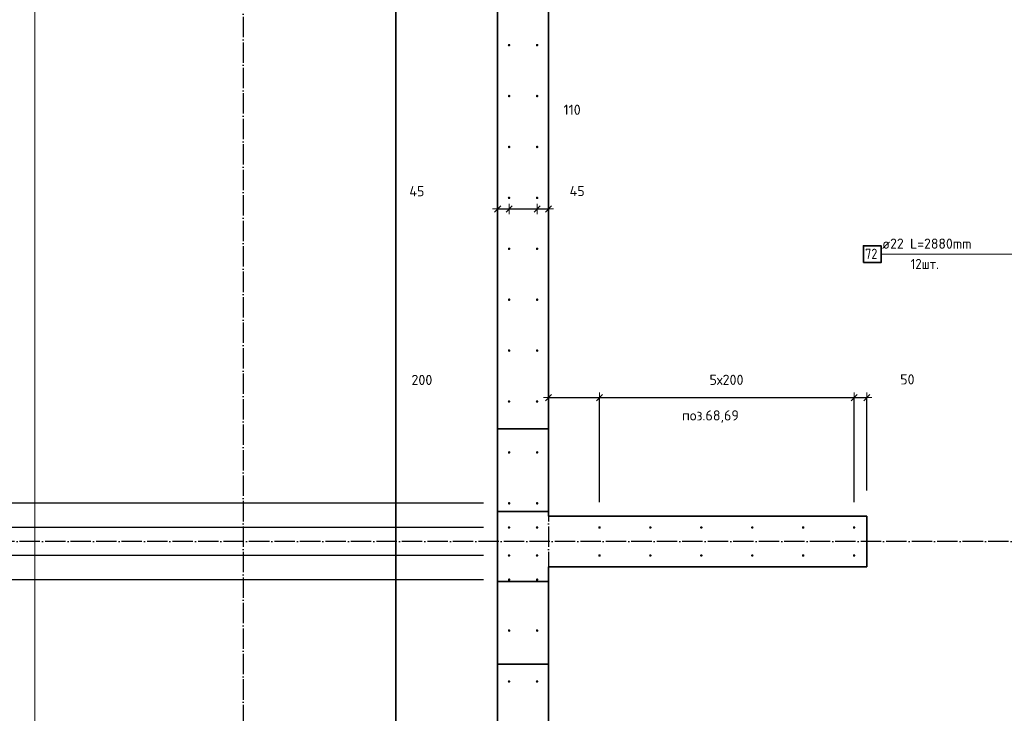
# Model space of a CAD drawing. Header units: millimetres. Extents: x -1001 to 124100, y -72947 to 40304.
# Tile 77 of 104: x 79123 to 82990, y -35055 to -32330. Entities that reach past the tile are written whole.
import ezdxf

# ---------------------------------------------------------------- set-up
doc = ezdxf.new("R2010")
doc.units = ezdxf.units.MM
doc.header["$PDMODE"] = 65
for name, pattern in [('______11', [100, 80, -10, 0, -10]), ('______5', [220, 160, -20, 20, -20]), ('________', [0])]:
    doc.linetypes.add(name, pattern=pattern)
for name, color, linetype, lineweight in [('Standard', 7, 'Continuous', 25), ('Арм.стержн. Выпуски', 180, 'Continuous', 35), ('Размерная линия_ общее', 7, 'Continuous', 13), ('Размерная линия_ общее_1', 7, 'Continuous', 13)]:
    doc.layers.add(name, color=color, linetype=linetype, lineweight=lineweight)
doc.layers.add('Осевая линия_ общее', color=7, linetype='______5', lineweight=13, true_color=0xa0a0a0)
doc.styles.add('ISOCPEUR', font='ISOCPEUR')
doc.dimstyles.new('DIMSTYLE_11', dxfattribs={"dimtxt": 40, "dimasz": 40, "dimexe": 0, "dimexo": 0, "dimgap": 20, "dimtad": 2, "dimdec": 0, "dimrnd": 5, "dimzin": 12, "dimdsep": 46, "dimtxsty": 'ISOCPEUR', "dimblk1": 'ALL_ML_STRICH', "dimblk2": 'ALL_ML_STRICH', "dimsah": 1, "dimcen": 0, "dimclrd": 7, "dimclre": 256, "dimclrt": 7, "dimadec": 0, "dimazin": 0, "dimtfac": 1, "dimtdec": 0, "dimtix": 1, "dimtmove": 2, "dimatfit": 3, "dimfxl": 0, "dimtvp": 1.2, "dimtzin": 0, "dimlwd": 0, "dimlwe": -3, "dimarcsym": 0})
doc.dimstyles.new('DIMSTYLE_20', dxfattribs={"dimtxt": 44, "dimasz": 50, "dimexe": 0, "dimexo": 0, "dimgap": 22, "dimtad": 2, "dimdec": 0, "dimrnd": 1, "dimzin": 12, "dimdsep": 46, "dimtxsty": 'ISOCPEUR', "dimblk1": 'ALL_ML_STRICH', "dimblk2": 'ALL_ML_STRICH', "dimsah": 1, "dimcen": 0, "dimclrd": 7, "dimclre": 256, "dimclrt": 7, "dimadec": 0, "dimazin": 0, "dimtfac": 1, "dimtdec": 0, "dimtix": 1, "dimtmove": 2, "dimatfit": 3, "dimfxl": 0, "dimtzin": 0, "dimlwd": 0, "dimlwe": -3, "dimarcsym": 0})
doc.dimstyles.new('DIMSTYLE_22', dxfattribs={"dimtxt": 44, "dimasz": 50, "dimexe": 0, "dimexo": 0, "dimgap": 22, "dimtad": 2, "dimdec": 0, "dimrnd": 1, "dimzin": 12, "dimdsep": 46, "dimtxsty": 'ISOCPEUR', "dimblk1": 'ALL_ML_STRICH', "dimblk2": 'ALL_ML_STRICH', "dimsah": 1, "dimcen": 0, "dimclrd": 7, "dimclre": 256, "dimclrt": 7, "dimadec": 0, "dimazin": 0, "dimtfac": 1, "dimtdec": 0, "dimtix": 1, "dimtmove": 2, "dimatfit": 3, "dimfxl": 0, "dimtvp": 1.2, "dimtzin": 0, "dimlwd": 0, "dimlwe": -3, "dimarcsym": 0})
doc.dimstyles.new('DIMSTYLE_24', dxfattribs={"dimtxt": 44, "dimasz": 50, "dimexe": 0, "dimexo": 0, "dimgap": 22, "dimtad": 0, "dimdec": 0, "dimrnd": 1, "dimzin": 12, "dimdsep": 46, "dimtxsty": 'ISOCPEUR', "dimblk1": 'ALL_ML_STRICH', "dimblk2": 'ALL_ML_STRICH', "dimsah": 1, "dimcen": 0, "dimclrd": 7, "dimclre": 256, "dimclrt": 7, "dimadec": 0, "dimazin": 0, "dimtfac": 1, "dimtdec": 0, "dimtix": 1, "dimtmove": 2, "dimatfit": 3, "dimfxl": 0, "dimtzin": 0, "dimlwd": 0, "dimlwe": -3, "dimarcsym": 0})
doc.dimstyles.new('DIMSTYLE_4', dxfattribs={"dimtxt": 40, "dimasz": 40, "dimexe": 0, "dimexo": 0, "dimgap": 20, "dimtad": 2, "dimdec": 0, "dimrnd": 1, "dimzin": 12, "dimdsep": 46, "dimtxsty": 'ISOCPEUR', "dimblk1": 'ALL_ML_STRICH', "dimblk2": 'ALL_ML_STRICH', "dimsah": 1, "dimcen": 0, "dimclrd": 7, "dimclre": 256, "dimclrt": 7, "dimadec": 0, "dimazin": 0, "dimtfac": 1, "dimtdec": 0, "dimtix": 1, "dimtmove": 2, "dimatfit": 3, "dimfxl": 0, "dimtzin": 0, "dimlwd": 0, "dimlwe": -3, "dimarcsym": 0})
doc.dimstyles.new('DIMSTYLE_5', dxfattribs={"dimtxt": 40, "dimasz": 40, "dimexe": 0, "dimexo": 0, "dimgap": 20, "dimtad": 2, "dimdec": 0, "dimrnd": 1, "dimzin": 12, "dimdsep": 46, "dimtxsty": 'ISOCPEUR', "dimblk1": 'ALL_ML_STRICH', "dimblk2": 'ALL_ML_STRICH', "dimsah": 1, "dimcen": 0, "dimclrd": 7, "dimclre": 256, "dimclrt": 7, "dimadec": 0, "dimazin": 0, "dimtfac": 1, "dimtdec": 0, "dimtix": 1, "dimtmove": 2, "dimatfit": 3, "dimfxl": 0, "dimtzin": 0, "dimlwd": 0, "dimlwe": -3, "dimarcsym": 0})
doc.dimstyles.new('DIMSTYLE_6', dxfattribs={"dimtxt": 40, "dimasz": 40, "dimexe": 0, "dimexo": 0, "dimgap": 20, "dimtad": 2, "dimdec": 0, "dimrnd": 1, "dimzin": 12, "dimdsep": 46, "dimtxsty": 'ISOCPEUR', "dimblk1": 'ALL_ML_STRICH', "dimblk2": 'ALL_ML_STRICH', "dimsah": 1, "dimcen": 0, "dimclrd": 7, "dimclre": 256, "dimclrt": 7, "dimadec": 0, "dimazin": 0, "dimtfac": 1, "dimtdec": 0, "dimtix": 1, "dimtmove": 2, "dimatfit": 3, "dimfxl": 0, "dimtvp": 1.2, "dimtzin": 0, "dimlwd": 0, "dimlwe": -3, "dimarcsym": 0})

# ---------------------------------------------------------------- blocks, each defined once
blk = doc.blocks.new('ALL_ML_STRICH')
at = {"color": 0, "linetype": 'ByBlock', "lineweight": -2}
for p, q in [((-1, 0), (0.5, 0)), ((-0.3, -0.3), (0.3, 0.3)), ((0, -0.5), (0, 0.5))]:
    blk.add_line(p, q, dxfattribs=at)
blk = doc.blocks.new('*D26')
at = {"layer": 'DEFPOINTS', "color": 7, "linetype": 'Continuous', "lineweight": 13, "transparency": 33554687}
for p in [(81200, -33814.8), (81200, -34147.8), (81400, -34325)]:
    blk.add_point(p, dxfattribs=at)
at = {"layer": 'Размерная линия_ общее_1', "color": 253, "linetype": 'Continuous', "lineweight": -2, "true_color": 0xa0a0a0, "transparency": 33554687}
for p, q in [((81200, -33814.8), (81200, -33814.8)), ((81400, -34225), (81400, -33814.8))]:
    blk.add_line(p, q, dxfattribs=at)
at = {"layer": 'Размерная линия_ общее_1', "color": 7, "linetype": 'Continuous', "lineweight": -2, "transparency": 33554687}
blk.add_line((81200, -33814.8), (81400, -33814.8), dxfattribs=at)
at = {"layer": 'Размерная линия_ общее_1', "color": 7, "linetype": 'Continuous', "lineweight": 13, "transparency": 33554687, "xscale": 40, "yscale": 40, "zscale": 40, "rotation": 180}
blk.add_blockref('ALL_ML_STRICH', (81200, -33814.8), dxfattribs=at)
at = {"layer": 'Размерная линия_ общее_1', "color": 7, "linetype": 'Continuous', "lineweight": 13, "transparency": 33554687, "xscale": 40, "yscale": 40, "zscale": 40}
blk.add_blockref('ALL_ML_STRICH', (81400, -33814.8), dxfattribs=at)
at = {"layer": 'Размерная линия_ общее_1', "color": 7, "linetype": 'Continuous', "lineweight": 13, "transparency": 33554687, "insert": (80702.5, -33745.3), "char_height": 40, "width": 120, "attachment_point": 5, "style": 'ISOCPEUR'}
blk.add_mtext('\\A1;{200}', dxfattribs=at)
blk = doc.blocks.new('*D27')
at = {"layer": 'DEFPOINTS', "color": 7, "linetype": 'Continuous', "lineweight": 13, "transparency": 33554687}
for p in [(81400, -33814.8), (81400, -34325), (82400, -34325)]:
    blk.add_point(p, dxfattribs=at)
at = {"layer": 'Размерная линия_ общее_1', "color": 253, "linetype": 'Continuous', "lineweight": -2, "true_color": 0xa0a0a0, "transparency": 33554687}
for p, q in [((81400, -34225), (81400, -33814.8)), ((82400, -34225), (82400, -33814.8))]:
    blk.add_line(p, q, dxfattribs=at)
at = {"layer": 'Размерная линия_ общее_1', "color": 7, "linetype": 'Continuous', "lineweight": -2, "transparency": 33554687}
blk.add_line((81400, -33814.8), (82400, -33814.8), dxfattribs=at)
at = {"layer": 'Размерная линия_ общее_1', "color": 7, "linetype": 'Continuous', "lineweight": 13, "transparency": 33554687, "xscale": 40, "yscale": 40, "zscale": 40, "rotation": 180}
blk.add_blockref('ALL_ML_STRICH', (81400, -33814.8), dxfattribs=at)
at = {"layer": 'Размерная линия_ общее_1', "color": 7, "linetype": 'Continuous', "lineweight": 13, "transparency": 33554687, "xscale": 40, "yscale": 40, "zscale": 40}
blk.add_blockref('ALL_ML_STRICH', (82400, -33814.8), dxfattribs=at)
at = {"layer": 'Размерная линия_ общее_1', "color": 7, "linetype": 'Continuous', "lineweight": 13, "transparency": 33554687, "insert": (81832, -33724.8), "char_height": 40, "width": 2, "attachment_point": 1, "line_spacing_factor": 0.60241, "style": 'ISOCPEUR'}
blk.add_mtext('5х200', dxfattribs=at)
blk = doc.blocks.new('*D28')
at = {"layer": 'DEFPOINTS', "color": 7, "linetype": 'Continuous', "lineweight": 13, "transparency": 33554687}
for p in [(82400, -33814.8), (82450, -34280), (82400, -34325)]:
    blk.add_point(p, dxfattribs=at)
at = {"layer": 'Размерная линия_ общее_1', "color": 253, "linetype": 'Continuous', "lineweight": -2, "true_color": 0xa0a0a0, "transparency": 33554687}
for p, q in [((82400, -34225), (82400, -33814.8)), ((82450, -34180), (82450, -33814.8))]:
    blk.add_line(p, q, dxfattribs=at)
at = {"layer": 'Размерная линия_ общее_1', "color": 7, "linetype": 'Continuous', "lineweight": -2, "transparency": 33554687}
blk.add_line((82400, -33814.8), (82450, -33814.8), dxfattribs=at)
at = {"layer": 'Размерная линия_ общее_1', "color": 7, "linetype": 'Continuous', "lineweight": 13, "transparency": 33554687, "xscale": 40, "yscale": 40, "zscale": 40, "rotation": 180}
blk.add_blockref('ALL_ML_STRICH', (82400, -33814.8), dxfattribs=at)
at = {"layer": 'Размерная линия_ общее_1', "color": 7, "linetype": 'Continuous', "lineweight": 13, "transparency": 33554687, "xscale": 40, "yscale": 40, "zscale": 40}
blk.add_blockref('ALL_ML_STRICH', (82450, -33814.8), dxfattribs=at)
at = {"layer": 'Размерная линия_ общее_1', "color": 7, "linetype": 'Continuous', "lineweight": 13, "transparency": 33554687, "insert": (82609.1, -33743.2), "char_height": 40, "width": 80, "attachment_point": 5, "style": 'ISOCPEUR'}
blk.add_mtext('\\A1;{50}', dxfattribs=at)
blk = doc.blocks.new('*D147')
at = {"layer": 'DEFPOINTS', "color": 7, "linetype": 'Continuous', "lineweight": 13, "transparency": 33554687}
for p in [(81045, -32986.4), (81000, -33073.6), (81000, -33101.9)]:
    blk.add_point(p, dxfattribs=at)
at = {"layer": 'Размерная линия_ общее_1', "color": 253, "linetype": 'Continuous', "lineweight": -2, "true_color": 0xa0a0a0, "transparency": 33554687}
for p, q in [((81000, -33073.6), (81000, -33073.6)), ((81045, -33073.6), (81045, -33073.6))]:
    blk.add_line(p, q, dxfattribs=at)
at = {"layer": 'Размерная линия_ общее_1', "color": 7, "linetype": 'Continuous', "lineweight": -2, "transparency": 33554687}
blk.add_line((81000, -33073.6), (81045, -33073.6), dxfattribs=at)
at = {"layer": 'Размерная линия_ общее_1', "color": 7, "linetype": 'Continuous', "lineweight": 13, "transparency": 33554687, "xscale": 40, "yscale": 40, "zscale": 40, "rotation": 180}
blk.add_blockref('ALL_ML_STRICH', (81000, -33073.6), dxfattribs=at)
at = {"layer": 'Размерная линия_ общее_1', "color": 7, "linetype": 'Continuous', "lineweight": 13, "transparency": 33554687, "xscale": 40, "yscale": 40, "zscale": 40}
blk.add_blockref('ALL_ML_STRICH', (81045, -33073.6), dxfattribs=at)
at = {"layer": 'Размерная линия_ общее_1', "color": 7, "linetype": 'Continuous', "lineweight": 13, "transparency": 33554687, "insert": (80682.9, -33003.8), "char_height": 40, "width": 80, "attachment_point": 5, "style": 'ISOCPEUR'}
blk.add_mtext('\\A1;{45}', dxfattribs=at)
blk = doc.blocks.new('*D148')
at = {"layer": 'DEFPOINTS', "color": 7, "linetype": 'Continuous', "lineweight": 13, "transparency": 33554687}
for p in [(81045, -32986.4), (81155, -32986.4), (81045, -33073.6)]:
    blk.add_point(p, dxfattribs=at)
at = {"layer": 'Размерная линия_ общее_1', "color": 253, "linetype": 'Continuous', "lineweight": -2, "true_color": 0xa0a0a0, "transparency": 33554687}
for p, q in [((81045, -33073.6), (81045, -33073.6)), ((81155, -33073.6), (81155, -33073.6))]:
    blk.add_line(p, q, dxfattribs=at)
at = {"layer": 'Размерная линия_ общее_1', "color": 7, "linetype": 'Continuous', "lineweight": -2, "transparency": 33554687}
blk.add_line((81045, -33073.6), (81155, -33073.6), dxfattribs=at)
at = {"layer": 'Размерная линия_ общее_1', "color": 7, "linetype": 'Continuous', "lineweight": 13, "transparency": 33554687, "xscale": 40, "yscale": 40, "zscale": 40, "rotation": 180}
blk.add_blockref('ALL_ML_STRICH', (81045, -33073.6), dxfattribs=at)
at = {"layer": 'Размерная линия_ общее_1', "color": 7, "linetype": 'Continuous', "lineweight": 13, "transparency": 33554687, "xscale": 40, "yscale": 40, "zscale": 40}
blk.add_blockref('ALL_ML_STRICH', (81155, -33073.6), dxfattribs=at)
at = {"layer": 'Размерная линия_ общее_1', "color": 7, "linetype": 'Continuous', "lineweight": 13, "transparency": 33554687, "insert": (81292.5, -32683.8), "char_height": 40, "width": 120, "attachment_point": 5, "style": 'ISOCPEUR'}
blk.add_mtext('\\A1;{110}', dxfattribs=at)
blk = doc.blocks.new('*D149')
at = {"layer": 'DEFPOINTS', "color": 7, "linetype": 'Continuous', "lineweight": 13, "transparency": 33554687}
for p in [(81155, -32986.4), (81155, -33073.6), (81200, -33112)]:
    blk.add_point(p, dxfattribs=at)
at = {"layer": 'Размерная линия_ общее_1', "color": 253, "linetype": 'Continuous', "lineweight": -2, "true_color": 0xa0a0a0, "transparency": 33554687}
for p, q in [((81155, -33073.6), (81155, -33073.6)), ((81200, -33073.6), (81200, -33073.6))]:
    blk.add_line(p, q, dxfattribs=at)
at = {"layer": 'Размерная линия_ общее_1', "color": 7, "linetype": 'Continuous', "lineweight": -2, "transparency": 33554687}
blk.add_line((81155, -33073.6), (81200, -33073.6), dxfattribs=at)
at = {"layer": 'Размерная линия_ общее_1', "color": 7, "linetype": 'Continuous', "lineweight": 13, "transparency": 33554687, "xscale": 40, "yscale": 40, "zscale": 40, "rotation": 180}
blk.add_blockref('ALL_ML_STRICH', (81155, -33073.6), dxfattribs=at)
at = {"layer": 'Размерная линия_ общее_1', "color": 7, "linetype": 'Continuous', "lineweight": 13, "transparency": 33554687, "xscale": 40, "yscale": 40, "zscale": 40}
blk.add_blockref('ALL_ML_STRICH', (81200, -33073.6), dxfattribs=at)
at = {"layer": 'Размерная линия_ общее_1', "color": 7, "linetype": 'Continuous', "lineweight": 13, "transparency": 33554687, "insert": (81312.2, -33003.1), "char_height": 40, "width": 80, "attachment_point": 5, "style": 'ISOCPEUR'}
blk.add_mtext('\\A1;{45}', dxfattribs=at)
blk = doc.blocks.new('*D278')
at = {"layer": 'DEFPOINTS', "color": 7, "linetype": 'Continuous', "lineweight": 13, "transparency": 33554687}
for p in [(81045, -34530), (78426.9, -37530), (81045, -37530)]:
    blk.add_point(p, dxfattribs=at)
at = {"layer": 'Размерная линия_ общее', "color": 253, "linetype": 'Continuous', "lineweight": -2, "true_color": 0xa0a0a0, "transparency": 33554687}
for p, q in [((80945, -34530), (78426.9, -34530)), ((80945, -37530), (78426.9, -37530))]:
    blk.add_line(p, q, dxfattribs=at)
at = {"layer": 'Размерная линия_ общее', "color": 7, "linetype": 'Continuous', "lineweight": -2, "transparency": 33554687}
blk.add_line((78426.9, -37530), (78426.9, -34530), dxfattribs=at)
at = {"layer": 'Размерная линия_ общее', "color": 7, "linetype": 'Continuous', "lineweight": 13, "transparency": 33554687, "xscale": 50, "yscale": 50, "zscale": 50}
for p, rotation in [((78426.9, -34530), 90), ((78426.9, -37530), 270)]:
    blk.add_blockref('ALL_ML_STRICH', p, dxfattribs=dict(at, rotation=rotation))
at = {"layer": 'Размерная линия_ общее', "color": 7, "linetype": 'Continuous', "lineweight": 13, "transparency": 33554687, "insert": (78332.9, -36192.8), "char_height": 44, "width": 2.2, "attachment_point": 1, "rotation": 90, "line_spacing_factor": 0.60241, "style": 'ISOCPEUR'}
blk.add_mtext('15х200=3000', dxfattribs=at)
blk = doc.blocks.new('*D279')
at = {"layer": 'DEFPOINTS', "color": 7, "linetype": 'Continuous', "lineweight": 13, "transparency": 33554687}
for p in [(81045, -34435), (78426.9, -34530), (81045, -34530)]:
    blk.add_point(p, dxfattribs=at)
at = {"layer": 'Размерная линия_ общее', "color": 253, "linetype": 'Continuous', "lineweight": -2, "true_color": 0xa0a0a0, "transparency": 33554687}
for p, q in [((80945, -34435), (78426.9, -34435)), ((80945, -34530), (78426.9, -34530))]:
    blk.add_line(p, q, dxfattribs=at)
at = {"layer": 'Размерная линия_ общее', "color": 7, "linetype": 'Continuous', "lineweight": -2, "transparency": 33554687}
blk.add_line((78426.9, -34530), (78426.9, -34435), dxfattribs=at)
at = {"layer": 'Размерная линия_ общее', "color": 7, "linetype": 'Continuous', "lineweight": 13, "transparency": 33554687, "xscale": 50, "yscale": 50, "zscale": 50}
for p, rotation in [((78426.9, -34435), 90), ((78426.9, -34530), 270)]:
    blk.add_blockref('ALL_ML_STRICH', p, dxfattribs=dict(at, rotation=rotation))
at = {"layer": 'Размерная линия_ общее', "color": 7, "linetype": 'Continuous', "lineweight": 13, "transparency": 33554687, "insert": (78695.8, -34826.9), "char_height": 44, "width": 88, "attachment_point": 5, "rotation": 90, "style": 'ISOCPEUR'}
blk.add_mtext('\\A1;{95}', dxfattribs=at)
blk = doc.blocks.new('*D280')
at = {"layer": 'DEFPOINTS', "color": 7, "linetype": 'Continuous', "lineweight": 13, "transparency": 33554687}
for p in [(81045, -34325), (78426.9, -34435), (81045, -34435)]:
    blk.add_point(p, dxfattribs=at)
at = {"layer": 'Размерная линия_ общее', "color": 253, "linetype": 'Continuous', "lineweight": -2, "true_color": 0xa0a0a0, "transparency": 33554687}
for p, q in [((80945, -34325), (78426.9, -34325)), ((80945, -34435), (78426.9, -34435))]:
    blk.add_line(p, q, dxfattribs=at)
at = {"layer": 'Размерная линия_ общее', "color": 7, "linetype": 'Continuous', "lineweight": -2, "transparency": 33554687}
blk.add_line((78426.9, -34435), (78426.9, -34325), dxfattribs=at)
at = {"layer": 'Размерная линия_ общее', "color": 7, "linetype": 'Continuous', "lineweight": 13, "transparency": 33554687, "xscale": 50, "yscale": 50, "zscale": 50}
for p, rotation in [((78426.9, -34325), 90), ((78426.9, -34435), 270)]:
    blk.add_blockref('ALL_ML_STRICH', p, dxfattribs=dict(at, rotation=rotation))
at = {"layer": 'Размерная линия_ общее', "color": 7, "linetype": 'Continuous', "lineweight": 13, "transparency": 33554687, "insert": (77554.9, -33879.8), "char_height": 44, "width": 132, "attachment_point": 5, "rotation": 90, "style": 'ISOCPEUR'}
blk.add_mtext('\\A1;{110}', dxfattribs=at)
blk = doc.blocks.new('*D281')
at = {"layer": 'DEFPOINTS', "color": 7, "linetype": 'Continuous', "lineweight": 13, "transparency": 33554687}
for p in [(81045, -34230), (78426.9, -34325), (81045, -34325)]:
    blk.add_point(p, dxfattribs=at)
at = {"layer": 'Размерная линия_ общее', "color": 253, "linetype": 'Continuous', "lineweight": -2, "true_color": 0xa0a0a0, "transparency": 33554687}
for p, q in [((80945, -34230), (78426.9, -34230)), ((80945, -34325), (78426.9, -34325))]:
    blk.add_line(p, q, dxfattribs=at)
at = {"layer": 'Размерная линия_ общее', "color": 7, "linetype": 'Continuous', "lineweight": -2, "transparency": 33554687}
blk.add_line((78426.9, -34325), (78426.9, -34230), dxfattribs=at)
at = {"layer": 'Размерная линия_ общее', "color": 7, "linetype": 'Continuous', "lineweight": 13, "transparency": 33554687, "xscale": 50, "yscale": 50, "zscale": 50}
for p, rotation in [((78426.9, -34230), 90), ((78426.9, -34325), 270)]:
    blk.add_blockref('ALL_ML_STRICH', p, dxfattribs=dict(at, rotation=rotation))
at = {"layer": 'Размерная линия_ общее', "color": 7, "linetype": 'Continuous', "lineweight": 13, "transparency": 33554687, "insert": (78702.5, -34112.4), "char_height": 44, "width": 88, "attachment_point": 5, "rotation": 90, "style": 'ISOCPEUR'}
blk.add_mtext('\\A1;{95}', dxfattribs=at)
blk = doc.blocks.new('*D282')
at = {"layer": 'DEFPOINTS', "color": 7, "linetype": 'Continuous', "lineweight": 13, "transparency": 33554687}
for p in [(81045, -31230), (78426.9, -34230), (81045, -34230)]:
    blk.add_point(p, dxfattribs=at)
at = {"layer": 'Размерная линия_ общее', "color": 253, "linetype": 'Continuous', "lineweight": -2, "true_color": 0xa0a0a0, "transparency": 33554687}
for p, q in [((80945, -31230), (78426.9, -31230)), ((80945, -34230), (78426.9, -34230))]:
    blk.add_line(p, q, dxfattribs=at)
at = {"layer": 'Размерная линия_ общее', "color": 7, "linetype": 'Continuous', "lineweight": -2, "transparency": 33554687}
blk.add_line((78426.9, -34230), (78426.9, -31230), dxfattribs=at)
at = {"layer": 'Размерная линия_ общее', "color": 7, "linetype": 'Continuous', "lineweight": 13, "transparency": 33554687, "xscale": 50, "yscale": 50, "zscale": 50}
for p, rotation in [((78426.9, -31230), 90), ((78426.9, -34230), 270)]:
    blk.add_blockref('ALL_ML_STRICH', p, dxfattribs=dict(at, rotation=rotation))
at = {"layer": 'Размерная линия_ общее', "color": 7, "linetype": 'Continuous', "lineweight": 13, "transparency": 33554687, "insert": (78332.9, -32892.8), "char_height": 44, "width": 2.2, "attachment_point": 1, "rotation": 90, "line_spacing_factor": 0.60241, "style": 'ISOCPEUR'}
blk.add_mtext('15х200=3000', dxfattribs=at)

msp = doc.modelspace()

# ---------------------------------------------------------------- hatches: boundary and pattern name
at = {"layer": 'Арм.стержн. Выпуски', "linetype": 'Continuous', "lineweight": 35, "transparency": 33554687}
for points in [[(81050, -32430), (81049.6, -32428.1), (81048.5, -32426.5), (81046.9, -32425.4), (81045, -32425), (81043.1, -32425.4), (81041.5, -32426.5), (81040.4, -32428.1), (81040, -32430), (81040.4, -32431.9), (81041.5, -32433.5), (81043.1, -32434.6), (81045, -32435), (81046.9, -32434.6), (81048.5, -32433.5), (81049.6, -32431.9)], [(81160, -32430), (81159.6, -32428.1), (81158.5, -32426.5), (81156.9, -32425.4), (81155, -32425), (81153.1, -32425.4), (81151.5, -32426.5), (81150.4, -32428.1), (81150, -32430), (81150.4, -32431.9), (81151.5, -32433.5), (81153.1, -32434.6), (81155, -32435), (81156.9, -32434.6), (81158.5, -32433.5), (81159.6, -32431.9)], [(81050, -32630), (81049.6, -32628.1), (81048.5, -32626.5), (81046.9, -32625.4), (81045, -32625), (81043.1, -32625.4), (81041.5, -32626.5), (81040.4, -32628.1), (81040, -32630), (81040.4, -32631.9), (81041.5, -32633.5), (81043.1, -32634.6), (81045, -32635), (81046.9, -32634.6), (81048.5, -32633.5), (81049.6, -32631.9)], [(81160, -32630), (81159.6, -32628.1), (81158.5, -32626.5), (81156.9, -32625.4), (81155, -32625), (81153.1, -32625.4), (81151.5, -32626.5), (81150.4, -32628.1), (81150, -32630), (81150.4, -32631.9), (81151.5, -32633.5), (81153.1, -32634.6), (81155, -32635), (81156.9, -32634.6), (81158.5, -32633.5), (81159.6, -32631.9)], [(81050, -32830), (81049.6, -32828.1), (81048.5, -32826.5), (81046.9, -32825.4), (81045, -32825), (81043.1, -32825.4), (81041.5, -32826.5), (81040.4, -32828.1), (81040, -32830), (81040.4, -32831.9), (81041.5, -32833.5), (81043.1, -32834.6), (81045, -32835), (81046.9, -32834.6), (81048.5, -32833.5), (81049.6, -32831.9)], [(81160, -32830), (81159.6, -32828.1), (81158.5, -32826.5), (81156.9, -32825.4), (81155, -32825), (81153.1, -32825.4), (81151.5, -32826.5), (81150.4, -32828.1), (81150, -32830), (81150.4, -32831.9), (81151.5, -32833.5), (81153.1, -32834.6), (81155, -32835), (81156.9, -32834.6), (81158.5, -32833.5), (81159.6, -32831.9)], [(81050, -33030), (81049.6, -33028.1), (81048.5, -33026.5), (81046.9, -33025.4), (81045, -33025), (81043.1, -33025.4), (81041.5, -33026.5), (81040.4, -33028.1), (81040, -33030), (81040.4, -33031.9), (81041.5, -33033.5), (81043.1, -33034.6), (81045, -33035), (81046.9, -33034.6), (81048.5, -33033.5), (81049.6, -33031.9)], [(81160, -33030), (81159.6, -33028.1), (81158.5, -33026.5), (81156.9, -33025.4), (81155, -33025), (81153.1, -33025.4), (81151.5, -33026.5), (81150.4, -33028.1), (81150, -33030), (81150.4, -33031.9), (81151.5, -33033.5), (81153.1, -33034.6), (81155, -33035), (81156.9, -33034.6), (81158.5, -33033.5), (81159.6, -33031.9)], [(81050, -33230), (81049.6, -33228.1), (81048.5, -33226.5), (81046.9, -33225.4), (81045, -33225), (81043.1, -33225.4), (81041.5, -33226.5), (81040.4, -33228.1), (81040, -33230), (81040.4, -33231.9), (81041.5, -33233.5), (81043.1, -33234.6), (81045, -33235), (81046.9, -33234.6), (81048.5, -33233.5), (81049.6, -33231.9)], [(81160, -33230), (81159.6, -33228.1), (81158.5, -33226.5), (81156.9, -33225.4), (81155, -33225), (81153.1, -33225.4), (81151.5, -33226.5), (81150.4, -33228.1), (81150, -33230), (81150.4, -33231.9), (81151.5, -33233.5), (81153.1, -33234.6), (81155, -33235), (81156.9, -33234.6), (81158.5, -33233.5), (81159.6, -33231.9)], [(81050, -33430), (81049.6, -33428.1), (81048.5, -33426.5), (81046.9, -33425.4), (81045, -33425), (81043.1, -33425.4), (81041.5, -33426.5), (81040.4, -33428.1), (81040, -33430), (81040.4, -33431.9), (81041.5, -33433.5), (81043.1, -33434.6), (81045, -33435), (81046.9, -33434.6), (81048.5, -33433.5), (81049.6, -33431.9)], [(81160, -33430), (81159.6, -33428.1), (81158.5, -33426.5), (81156.9, -33425.4), (81155, -33425), (81153.1, -33425.4), (81151.5, -33426.5), (81150.4, -33428.1), (81150, -33430), (81150.4, -33431.9), (81151.5, -33433.5), (81153.1, -33434.6), (81155, -33435), (81156.9, -33434.6), (81158.5, -33433.5), (81159.6, -33431.9)], [(81050, -33630), (81049.6, -33628.1), (81048.5, -33626.5), (81046.9, -33625.4), (81045, -33625), (81043.1, -33625.4), (81041.5, -33626.5), (81040.4, -33628.1), (81040, -33630), (81040.4, -33631.9), (81041.5, -33633.5), (81043.1, -33634.6), (81045, -33635), (81046.9, -33634.6), (81048.5, -33633.5), (81049.6, -33631.9)], [(81160, -33630), (81159.6, -33628.1), (81158.5, -33626.5), (81156.9, -33625.4), (81155, -33625), (81153.1, -33625.4), (81151.5, -33626.5), (81150.4, -33628.1), (81150, -33630), (81150.4, -33631.9), (81151.5, -33633.5), (81153.1, -33634.6), (81155, -33635), (81156.9, -33634.6), (81158.5, -33633.5), (81159.6, -33631.9)], [(81050, -33830), (81049.6, -33828.1), (81048.5, -33826.5), (81046.9, -33825.4), (81045, -33825), (81043.1, -33825.4), (81041.5, -33826.5), (81040.4, -33828.1), (81040, -33830), (81040.4, -33831.9), (81041.5, -33833.5), (81043.1, -33834.6), (81045, -33835), (81046.9, -33834.6), (81048.5, -33833.5), (81049.6, -33831.9)], [(81160, -33830), (81159.6, -33828.1), (81158.5, -33826.5), (81156.9, -33825.4), (81155, -33825), (81153.1, -33825.4), (81151.5, -33826.5), (81150.4, -33828.1), (81150, -33830), (81150.4, -33831.9), (81151.5, -33833.5), (81153.1, -33834.6), (81155, -33835), (81156.9, -33834.6), (81158.5, -33833.5), (81159.6, -33831.9)], [(81050, -34030), (81049.6, -34028.1), (81048.5, -34026.5), (81046.9, -34025.4), (81045, -34025), (81043.1, -34025.4), (81041.5, -34026.5), (81040.4, -34028.1), (81040, -34030), (81040.4, -34031.9), (81041.5, -34033.5), (81043.1, -34034.6), (81045, -34035), (81046.9, -34034.6), (81048.5, -34033.5), (81049.6, -34031.9)], [(81160, -34030), (81159.6, -34028.1), (81158.5, -34026.5), (81156.9, -34025.4), (81155, -34025), (81153.1, -34025.4), (81151.5, -34026.5), (81150.4, -34028.1), (81150, -34030), (81150.4, -34031.9), (81151.5, -34033.5), (81153.1, -34034.6), (81155, -34035), (81156.9, -34034.6), (81158.5, -34033.5), (81159.6, -34031.9)], [(81050, -34230), (81049.6, -34228.1), (81048.5, -34226.5), (81046.9, -34225.4), (81045, -34225), (81043.1, -34225.4), (81041.5, -34226.5), (81040.4, -34228.1), (81040, -34230), (81040.4, -34231.9), (81041.5, -34233.5), (81043.1, -34234.6), (81045, -34235), (81046.9, -34234.6), (81048.5, -34233.5), (81049.6, -34231.9)], [(81160, -34230), (81159.6, -34228.1), (81158.5, -34226.5), (81156.9, -34225.4), (81155, -34225), (81153.1, -34225.4), (81151.5, -34226.5), (81150.4, -34228.1), (81150, -34230), (81150.4, -34231.9), (81151.5, -34233.5), (81153.1, -34234.6), (81155, -34235), (81156.9, -34234.6), (81158.5, -34233.5), (81159.6, -34231.9)], [(81050, -34325), (81049.6, -34323.1), (81048.5, -34321.5), (81046.9, -34320.4), (81045, -34320), (81043.1, -34320.4), (81041.5, -34321.5), (81040.4, -34323.1), (81040, -34325), (81040.4, -34326.9), (81041.5, -34328.5), (81043.1, -34329.6), (81045, -34330), (81046.9, -34329.6), (81048.5, -34328.5), (81049.6, -34326.9)], [(81160, -34325), (81159.6, -34323.1), (81158.5, -34321.5), (81156.9, -34320.4), (81155, -34320), (81153.1, -34320.4), (81151.5, -34321.5), (81150.4, -34323.1), (81150, -34325), (81150.4, -34326.9), (81151.5, -34328.5), (81153.1, -34329.6), (81155, -34330), (81156.9, -34329.6), (81158.5, -34328.5), (81159.6, -34326.9)], [(81405, -34325), (81404.6, -34323.1), (81403.5, -34321.5), (81401.9, -34320.4), (81400, -34320), (81398.1, -34320.4), (81396.5, -34321.5), (81395.4, -34323.1), (81395, -34325), (81395.4, -34326.9), (81396.5, -34328.5), (81398.1, -34329.6), (81400, -34330), (81401.9, -34329.6), (81403.5, -34328.5), (81404.6, -34326.9)], [(81605, -34325), (81604.6, -34323.1), (81603.5, -34321.5), (81601.9, -34320.4), (81600, -34320), (81598.1, -34320.4), (81596.5, -34321.5), (81595.4, -34323.1), (81595, -34325), (81595.4, -34326.9), (81596.5, -34328.5), (81598.1, -34329.6), (81600, -34330), (81601.9, -34329.6), (81603.5, -34328.5), (81604.6, -34326.9)], [(81805, -34325), (81804.6, -34323.1), (81803.5, -34321.5), (81801.9, -34320.4), (81800, -34320), (81798.1, -34320.4), (81796.5, -34321.5), (81795.4, -34323.1), (81795, -34325), (81795.4, -34326.9), (81796.5, -34328.5), (81798.1, -34329.6), (81800, -34330), (81801.9, -34329.6), (81803.5, -34328.5), (81804.6, -34326.9)], [(82005, -34325), (82004.6, -34323.1), (82003.5, -34321.5), (82001.9, -34320.4), (82000, -34320), (81998.1, -34320.4), (81996.5, -34321.5), (81995.4, -34323.1), (81995, -34325), (81995.4, -34326.9), (81996.5, -34328.5), (81998.1, -34329.6), (82000, -34330), (82001.9, -34329.6), (82003.5, -34328.5), (82004.6, -34326.9)], [(82205, -34325), (82204.6, -34323.1), (82203.5, -34321.5), (82201.9, -34320.4), (82200, -34320), (82198.1, -34320.4), (82196.5, -34321.5), (82195.4, -34323.1), (82195, -34325), (82195.4, -34326.9), (82196.5, -34328.5), (82198.1, -34329.6), (82200, -34330), (82201.9, -34329.6), (82203.5, -34328.5), (82204.6, -34326.9)], [(82405, -34325), (82404.6, -34323.1), (82403.5, -34321.5), (82401.9, -34320.4), (82400, -34320), (82398.1, -34320.4), (82396.5, -34321.5), (82395.4, -34323.1), (82395, -34325), (82395.4, -34326.9), (82396.5, -34328.5), (82398.1, -34329.6), (82400, -34330), (82401.9, -34329.6), (82403.5, -34328.5), (82404.6, -34326.9)], [(81050, -34435), (81049.6, -34433.1), (81048.5, -34431.5), (81046.9, -34430.4), (81045, -34430), (81043.1, -34430.4), (81041.5, -34431.5), (81040.4, -34433.1), (81040, -34435), (81040.4, -34436.9), (81041.5, -34438.5), (81043.1, -34439.6), (81045, -34440), (81046.9, -34439.6), (81048.5, -34438.5), (81049.6, -34436.9)], [(81160, -34435), (81159.6, -34433.1), (81158.5, -34431.5), (81156.9, -34430.4), (81155, -34430), (81153.1, -34430.4), (81151.5, -34431.5), (81150.4, -34433.1), (81150, -34435), (81150.4, -34436.9), (81151.5, -34438.5), (81153.1, -34439.6), (81155, -34440), (81156.9, -34439.6), (81158.5, -34438.5), (81159.6, -34436.9)], [(81405, -34435), (81404.6, -34433.1), (81403.5, -34431.5), (81401.9, -34430.4), (81400, -34430), (81398.1, -34430.4), (81396.5, -34431.5), (81395.4, -34433.1), (81395, -34435), (81395.4, -34436.9), (81396.5, -34438.5), (81398.1, -34439.6), (81400, -34440), (81401.9, -34439.6), (81403.5, -34438.5), (81404.6, -34436.9)], [(81605, -34435), (81604.6, -34433.1), (81603.5, -34431.5), (81601.9, -34430.4), (81600, -34430), (81598.1, -34430.4), (81596.5, -34431.5), (81595.4, -34433.1), (81595, -34435), (81595.4, -34436.9), (81596.5, -34438.5), (81598.1, -34439.6), (81600, -34440), (81601.9, -34439.6), (81603.5, -34438.5), (81604.6, -34436.9)], [(81805, -34435), (81804.6, -34433.1), (81803.5, -34431.5), (81801.9, -34430.4), (81800, -34430), (81798.1, -34430.4), (81796.5, -34431.5), (81795.4, -34433.1), (81795, -34435), (81795.4, -34436.9), (81796.5, -34438.5), (81798.1, -34439.6), (81800, -34440), (81801.9, -34439.6), (81803.5, -34438.5), (81804.6, -34436.9)], [(82005, -34435), (82004.6, -34433.1), (82003.5, -34431.5), (82001.9, -34430.4), (82000, -34430), (81998.1, -34430.4), (81996.5, -34431.5), (81995.4, -34433.1), (81995, -34435), (81995.4, -34436.9), (81996.5, -34438.5), (81998.1, -34439.6), (82000, -34440), (82001.9, -34439.6), (82003.5, -34438.5), (82004.6, -34436.9)], [(82205, -34435), (82204.6, -34433.1), (82203.5, -34431.5), (82201.9, -34430.4), (82200, -34430), (82198.1, -34430.4), (82196.5, -34431.5), (82195.4, -34433.1), (82195, -34435), (82195.4, -34436.9), (82196.5, -34438.5), (82198.1, -34439.6), (82200, -34440), (82201.9, -34439.6), (82203.5, -34438.5), (82204.6, -34436.9)], [(82405, -34435), (82404.6, -34433.1), (82403.5, -34431.5), (82401.9, -34430.4), (82400, -34430), (82398.1, -34430.4), (82396.5, -34431.5), (82395.4, -34433.1), (82395, -34435), (82395.4, -34436.9), (82396.5, -34438.5), (82398.1, -34439.6), (82400, -34440), (82401.9, -34439.6), (82403.5, -34438.5), (82404.6, -34436.9)], [(81050, -34530), (81049.6, -34528.1), (81048.5, -34526.5), (81046.9, -34525.4), (81045, -34525), (81043.1, -34525.4), (81041.5, -34526.5), (81040.4, -34528.1), (81040, -34530), (81040.4, -34531.9), (81041.5, -34533.5), (81043.1, -34534.6), (81045, -34535), (81046.9, -34534.6), (81048.5, -34533.5), (81049.6, -34531.9)], [(81160, -34530), (81159.6, -34528.1), (81158.5, -34526.5), (81156.9, -34525.4), (81155, -34525), (81153.1, -34525.4), (81151.5, -34526.5), (81150.4, -34528.1), (81150, -34530), (81150.4, -34531.9), (81151.5, -34533.5), (81153.1, -34534.6), (81155, -34535), (81156.9, -34534.6), (81158.5, -34533.5), (81159.6, -34531.9)], [(81050, -34730), (81049.6, -34728.1), (81048.5, -34726.5), (81046.9, -34725.4), (81045, -34725), (81043.1, -34725.4), (81041.5, -34726.5), (81040.4, -34728.1), (81040, -34730), (81040.4, -34731.9), (81041.5, -34733.5), (81043.1, -34734.6), (81045, -34735), (81046.9, -34734.6), (81048.5, -34733.5), (81049.6, -34731.9)], [(81160, -34730), (81159.6, -34728.1), (81158.5, -34726.5), (81156.9, -34725.4), (81155, -34725), (81153.1, -34725.4), (81151.5, -34726.5), (81150.4, -34728.1), (81150, -34730), (81150.4, -34731.9), (81151.5, -34733.5), (81153.1, -34734.6), (81155, -34735), (81156.9, -34734.6), (81158.5, -34733.5), (81159.6, -34731.9)], [(81050, -34930), (81049.6, -34928.1), (81048.5, -34926.5), (81046.9, -34925.4), (81045, -34925), (81043.1, -34925.4), (81041.5, -34926.5), (81040.4, -34928.1), (81040, -34930), (81040.4, -34931.9), (81041.5, -34933.5), (81043.1, -34934.6), (81045, -34935), (81046.9, -34934.6), (81048.5, -34933.5), (81049.6, -34931.9)], [(81160, -34930), (81159.6, -34928.1), (81158.5, -34926.5), (81156.9, -34925.4), (81155, -34925), (81153.1, -34925.4), (81151.5, -34926.5), (81150.4, -34928.1), (81150, -34930), (81150.4, -34931.9), (81151.5, -34933.5), (81153.1, -34934.6), (81155, -34935), (81156.9, -34934.6), (81158.5, -34933.5), (81159.6, -34931.9)]]:
    msp.add_hatch(color=4, dxfattribs=at).paths.add_polyline_path(points)

# ---------------------------------------------------------------- linework, layer by layer
at = {"color": 7, "linetype": 'Continuous', "lineweight": 35, "transparency": 33554687}
for p, q in [((81200, -30980), (81200, -34280)), ((81000, -37580), (81000, -31180)), ((81200, -34280), (82450, -34280)), ((82450, -34280), (82450, -34480)), ((81200, -34480), (81200, -37580)), ((82450, -34480), (81200, -34480))]:
    msp.add_line(p, q, dxfattribs=at)
at = {"color": 7, "linetype": '________', "lineweight": 35, "transparency": 33554687}
for p, q in [((81200, -33937.5), (81000, -33937.5)), ((81000, -33938.4), (81000, -34004.5)), ((81200, -34018.8), (81200, -33941.1)), ((81000, -34018.8), (81000, -34181.2)), ((81000, -34195.5), (81000, -34541.1)), ((81000, -34262.5), (81200, -34262.5)), ((81200, -34537.5), (81000, -34537.5)), ((81000, -34568.5), (81000, -34733.8)), ((81000, -34862.5), (81200, -34862.5))]:
    msp.add_line(p, q, dxfattribs=at)
at = {"layer": 'Standard', "color": 7, "linetype": 'Continuous', "lineweight": 13, "transparency": 33554687}
msp.add_lwpolyline([(79182.6, -70750), (105457, -70750), (105457, -23310), (79182.6, -23310), (79182.6, -70750)], dxfattribs=at)
at = {"layer": 'Арм.стержн. Выпуски', "color": 7, "linetype": 'Continuous', "lineweight": 13, "transparency": 33554687}
msp.add_line((82506, -33251.2), (84446, -33251.2), dxfattribs=at)
at = {"layer": 'Арм.стержн. Выпуски', "color": 7, "linetype": 'Continuous', "lineweight": 35, "transparency": 33554687}
msp.add_lwpolyline([(82436.7, -33284.5), (82506, -33284.5), (82506, -33217.8), (82436.7, -33217.8), (82436.7, -33284.5)], dxfattribs=at)
at = {"layer": 'Осевая линия_ общее', "color": 253, "linetype": '______11', "lineweight": -3, "true_color": 0xa0a0a0, "transparency": 33554687}
for p, q in [((80000, -23410), (80000, -72827.9)), ((81200, -23410), (81200, -72827.9)), ((96620, -34380), (77142.2, -34380))]:
    msp.add_line(p, q, dxfattribs=at)
at = {"layer": 'Размерная линия_ общее', "color": 7, "linetype": 'Continuous', "lineweight": 35, "transparency": 33554687}
msp.add_line((80600, -37180), (80600, -31580), dxfattribs=at)

# ---------------------------------------------------------------- texts
at = {"layer": 'Standard', "color": 7, "linetype": 'Continuous', "lineweight": 13, "transparency": 33554687, "insert": (81835.8, -33864.7), "char_height": 40, "width": 239.298, "attachment_point": 2, "style": 'ISOCPEUR'}
msp.add_mtext('\\A1;{\\fISOCPEUR|i0|b0;\\H40.000000;\\W1.000000;\\C7;поз.68,69}\\P', dxfattribs=at)
at = {"layer": 'Арм.стержн. Выпуски', "color": 7, "linetype": 'Continuous', "lineweight": 25, "transparency": 33554687, "char_height": 40, "attachment_point": 7, "style": 'ISOCPEUR'}
for s, insert, width in [('\\W0.98;ø22 L=2880mm ', (82510, -33229.8), 399.393), ('\\W0.87;72', (82443.3, -33269.8), 73.442), ('\\W0.91;12шт. ', (82622, -33309.8), 174.09)]:
    msp.add_mtext(s, dxfattribs=dict(at, insert=insert, width=width))

# ---------------------------------------------------------------- dimensions: what is measured, and where the dimension line sits
at = {"layer": 'Размерная линия_ общее', "color": 7, "linetype": 'Continuous', "lineweight": 13, "transparency": 33554687}
for base, p1, p2, picture, middle in [((78426.9, -31230), (80945, -34230), (80945, -31230), '*D282', (78404.9, -32730)), ((78426.9, -34530), (80945, -37530), (80945, -34530), '*D278', (78404.9, -36030))]:
    dim = msp.add_linear_dim(base=base, p1=p1, p2=p2, angle=90, text='15х200=3000', dimstyle='DIMSTYLE_20', override={"dimpost": '<>', "dimclrd": 7, "dimclre": 253, "dimclrt": 7, "dimlwd": 0, "dimlwe": 65533}, dxfattribs=at)
    dim.commit()
    dim.dimension.update_dxf_attribs({"geometry": picture, "text_midpoint": middle, "dimtype": 160})
for base, p1, p2, dimstyle, picture, middle in [((78426.9, -34325), (80945, -34435), (80945, -34325), 'DIMSTYLE_22', '*D280', (77554.9, -33879.8)), ((78426.9, -34230), (80945, -34325), (80945, -34230), 'DIMSTYLE_24', '*D281', (78702.5, -34112.4)), ((78426.9, -34435), (80945, -34530), (80945, -34435), 'DIMSTYLE_24', '*D279', (78695.8, -34826.9))]:
    dim = msp.add_linear_dim(base=base, p1=p1, p2=p2, angle=90, dimstyle=dimstyle, override={"dimpost": '<>', "dimclrd": 7, "dimclre": 253, "dimclrt": 7, "dimlwd": 0, "dimlwe": 65533}, dxfattribs=at)
    dim.commit()
    dim.dimension.update_dxf_attribs({"geometry": picture, "text_midpoint": middle, "dimtype": 160})
at = {"layer": 'Размерная линия_ общее_1', "color": 7, "linetype": 'Continuous', "lineweight": 13, "transparency": 33554687}
for base, p1, p2, dimstyle, picture, middle in [((81155, -33073.6), (81045, -33073.6), (81155, -33073.6), 'DIMSTYLE_11', '*D148', (81292.5, -32683.8)), ((81045, -33073.6), (81000, -33073.6), (81045, -33073.6), 'DIMSTYLE_11', '*D147', (80682.9, -33003.8)), ((81200, -33073.6), (81155, -33073.6), (81200, -33073.6), 'DIMSTYLE_11', '*D149', (81312.2, -33003.1)), ((81400, -33814.8), (81200, -33814.8), (81400, -34225), 'DIMSTYLE_4', '*D26', (80702.5, -33745.3)), ((82450, -33814.8), (82400, -34225), (82450, -34180), 'DIMSTYLE_6', '*D28', (82609.1, -33743.2))]:
    dim = msp.add_linear_dim(base=base, p1=p1, p2=p2, dimstyle=dimstyle, override={"dimpost": '<>', "dimclrd": 7, "dimclre": 253, "dimclrt": 7, "dimlwd": 0, "dimlwe": 65533}, dxfattribs=at)
    dim.commit()
    dim.dimension.update_dxf_attribs({"geometry": picture, "text_midpoint": middle, "dimtype": 160})
dim = msp.add_linear_dim(base=(82400, -33814.8), p1=(81400, -34225), p2=(82400, -34225), text='5х200', dimstyle='DIMSTYLE_5', override={"dimpost": '<>', "dimclrd": 7, "dimclre": 253, "dimclrt": 7, "dimlwd": 0, "dimlwe": 65533}, dxfattribs=at)
dim.commit()
dim.dimension.update_dxf_attribs({"geometry": '*D27', "text_midpoint": (81900, -33794.8), "dimtype": 160})

doc.saveas('drawing.dxf')
